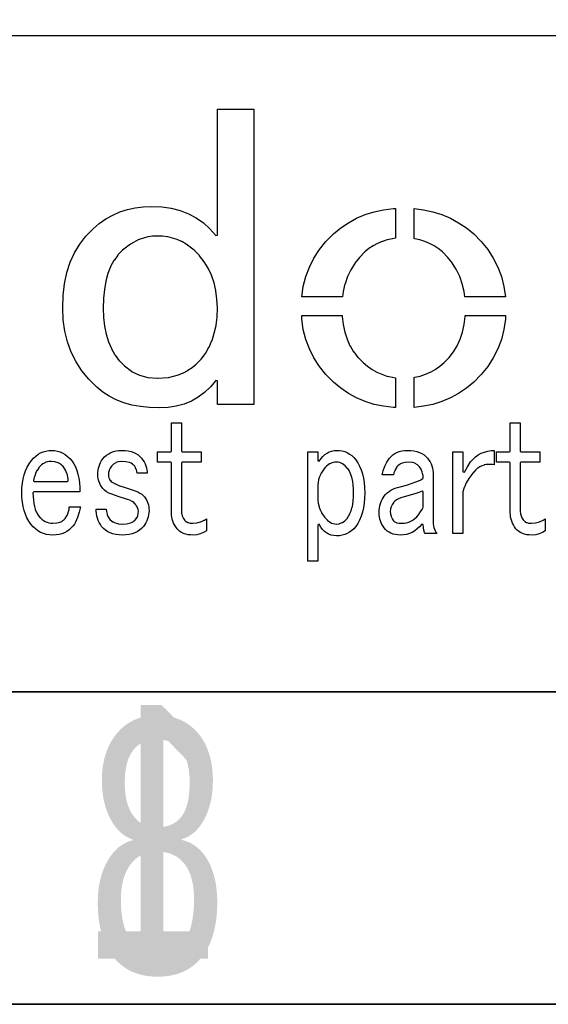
# Model space of a CAD drawing. Extents: x -53 to 531, y -106 to 304.
# Tile 53 of 66: x 488 to 496, y -106 to -90. Entities that reach past the tile are written whole.
import ezdxf

# ---------------------------------------------------------------- set-up
doc = ezdxf.new("R2010")
doc.units = 0
doc.layers.add('BOARD_GEOMETRY_DIMENSION', color=2, linetype='CONTINUOUS')
doc.layers.add('BOARD_GEOMETRY_SILKSCREEN_B', color=1, linetype='CONTINUOUS')

msp = doc.modelspace()

# ---------------------------------------------------------------- linework, layer by layer
at = {"layer": 'BOARD_GEOMETRY_DIMENSION'}
for points in [[(-52.793138, -106.154474), (531.20671, -106.154474), (531.20671, 303.845722), (-52.793138, 303.845722), (-52.793138, -106.154474)], [(526.20672, -90.654378), (473.706698, -90.654378), (473.706698, -101.154484)], [(-47.793148, -101.154484), (526.20672, -101.154484)]]:
    msp.add_lwpolyline(points, dxfattribs=at)
for points in [[(490.094016, -96.609916), (489.937806, -96.604582), (489.790486, -96.589088), (489.652818, -96.563688), (489.523786, -96.527366), (489.402882, -96.481392), (489.291376, -96.423988), (489.187998, -96.357186), (489.09351, -96.280224), (488.964986, -96.152462), (488.853988, -96.015556), (488.760516, -95.870268), (488.683554, -95.715582), (488.623864, -95.553276), (488.580684, -95.381064), (488.555284, -95.200978), (488.547664, -95.010986), (488.554522, -94.81058), (488.578144, -94.621858), (488.614974, -94.445074), (488.668822, -94.279974), (488.735878, -94.12859), (488.820206, -93.988382), (488.917488, -93.859858), (489.03255, -93.743018), (489.132626, -93.65996), (489.238798, -93.5863), (489.348018, -93.525086), (489.46308, -93.474286), (489.582714, -93.435678), (489.707174, -93.407484), (489.836968, -93.39072), (489.97108, -93.384878), (490.132624, -93.392498), (490.285278, -93.414088), (490.428026, -93.451426), (490.561884, -93.501972), (490.68482, -93.567758), (490.799374, -93.648276), (490.904022, -93.743272), (491.000796, -93.852492), (491.022894, -93.844618), (491.022894, -91.829382), (491.609126, -91.829382), (491.609126, -96.55429), (491.022894, -96.55429), (491.022894, -96.178116), (491.000542, -96.169988), (490.912658, -96.274382), (490.81817, -96.363282), (490.716316, -96.438974), (490.60735, -96.500188), (490.490764, -96.548194), (490.36605, -96.582484), (490.233716, -96.603566)], [(492.376206, -94.832424), (492.39932, -94.668086), (492.43996, -94.509082), (492.496602, -94.356682), (492.568484, -94.212918), (492.656876, -94.076012), (492.761778, -93.947488), (492.882682, -93.826076), (492.999522, -93.729556), (493.122966, -93.645482), (493.253268, -93.575124), (493.390174, -93.516196), (493.533684, -93.471492), (493.684814, -93.43898), (493.841278, -93.419676), (493.874806, -93.417898), (493.874806, -93.895926), (493.827562, -93.901768), (493.825784, -93.901768), (493.74425, -93.919294), (493.742726, -93.920056), (493.664748, -93.944186), (493.663478, -93.944186), (493.588548, -93.97619), (493.587278, -93.976698), (493.51692, -94.01429), (493.515904, -94.014798), (493.449356, -94.060264), (493.448086, -94.061026), (493.385856, -94.112588), (493.384586, -94.113858), (493.29848, -94.20098), (493.297972, -94.201996), (493.22355, -94.295976), (493.22228, -94.296992), (493.159542, -94.398084), (493.158526, -94.3991), (493.107726, -94.506796), (493.107472, -94.508066), (493.066578, -94.62262), (493.066324, -94.62389), (493.037876, -94.745556), (493.037622, -94.746826), (493.024668, -94.8309)], [(494.984024, -94.832424), (494.972848, -94.746826), (494.972594, -94.745556), (494.943384, -94.62389), (494.942876, -94.622874), (494.903252, -94.50832), (494.902744, -94.506288), (494.85042, -94.3991), (494.849658, -94.398084), (494.78692, -94.296992), (494.786412, -94.295976), (494.711482, -94.201996), (494.710974, -94.20098), (494.625376, -94.113858), (494.624868, -94.112588), (494.560606, -94.060772), (494.559844, -94.060264), (494.493296, -94.014798), (494.492026, -94.01429), (494.420906, -93.976698), (494.419382, -93.97619), (494.345976, -93.944186), (494.345214, -93.944186), (494.265966, -93.919294), (494.26495, -93.919294), (494.18367, -93.901768), (494.182654, -93.901768), (494.174526, -93.898466), (494.174526, -93.420692), (494.325148, -93.43898), (494.475008, -93.471492), (494.61928, -93.516196), (494.755678, -93.575124), (494.88598, -93.645482), (495.009424, -93.729556), (495.12728, -93.826076), (495.247676, -93.947488), (495.352578, -94.076012), (495.441224, -94.212918), (495.514122, -94.356682), (495.570002, -94.509082), (495.60988, -94.668086), (495.633756, -94.832424)], [(490.061758, -96.13519), (490.063282, -96.13519), (490.23905, -96.121474), (490.240574, -96.121474), (490.322108, -96.104202), (490.323124, -96.103694), (490.402372, -96.079056), (490.40288, -96.078294), (490.477556, -96.048322), (490.478826, -96.04756), (490.549946, -96.008698), (490.551216, -96.00819), (490.61751, -95.963486), (490.618526, -95.962978), (490.68228, -95.909892), (490.683804, -95.909384), (490.761782, -95.82912), (490.763052, -95.827596), (490.831124, -95.738188), (490.831378, -95.737172), (490.888782, -95.638874), (490.889544, -95.637858), (490.937296, -95.531178), (490.937804, -95.5294), (490.97438, -95.414084), (490.97438, -95.413322), (491.001558, -95.288862), (491.001812, -95.287592), (491.01756, -95.155258), (491.01756, -95.153988), (491.022894, -95.011494), (491.022894, -95.010986), (491.016798, -94.869), (491.016544, -94.868492), (490.999272, -94.734126), (490.999018, -94.732856), (490.970316, -94.606872), (490.970062, -94.605856), (490.929676, -94.48546), (490.87786, -94.375478), (490.877098, -94.3737), (490.814614, -94.271084), (490.813852, -94.269814), (490.739176, -94.174564), (490.738668, -94.173294), (490.653324, -94.086172), (490.6518, -94.084394), (490.522768, -93.987874), (490.521244, -93.987112), (490.45241, -93.949266), (490.450886, -93.949012), (490.380782, -93.9165), (490.379766, -93.915992), (490.305344, -93.89237), (490.304074, -93.891862), (490.22762, -93.874082), (490.226604, -93.874082), (490.146848, -93.86316), (490.145324, -93.86316), (490.063282, -93.859096), (490.062266, -93.859096), (489.98632, -93.86316), (489.98505, -93.86316), (489.911644, -93.874082), (489.909866, -93.874082), (489.76915, -93.915992), (489.766864, -93.917262), (489.633006, -93.986858), (489.630974, -93.987874), (489.505244, -94.084394), (489.50372, -94.086172), (489.431584, -94.161356), (489.430568, -94.16288), (489.368846, -94.249494), (489.367576, -94.251018), (489.314744, -94.349062), (489.313982, -94.350586), (489.271818, -94.458282), (489.271564, -94.46006), (489.237274, -94.580964), (489.237274, -94.58198), (489.21416, -94.71279), (489.213906, -94.713298), (489.199682, -94.8563), (489.199682, -94.85757), (489.19511, -95.011494), (489.199682, -95.160592), (489.199682, -95.161862), (489.215176, -95.299784), (489.215176, -95.300292), (489.241084, -95.430086), (489.241846, -95.431356), (489.279184, -95.549974), (489.279184, -95.55099), (489.32592, -95.66148), (489.326174, -95.662496), (489.384086, -95.76308), (489.385356, -95.764096), (489.453174, -95.855282), (489.454698, -95.85706), (489.534454, -95.937324), (489.535724, -95.938086), (489.6485, -96.023684), (489.650278, -96.0247), (489.774484, -96.08566), (489.777024, -96.086422), (489.91266, -96.12249), (489.914184, -96.122998)], [(493.874806, -96.604582), (493.841278, -96.603566), (493.684814, -96.584262), (493.533684, -96.552766), (493.390174, -96.506792), (493.253268, -96.44888), (493.122966, -96.37776), (492.999522, -96.293686), (492.882682, -96.195896), (492.761778, -96.0755), (492.656876, -95.946976), (492.568484, -95.811086), (492.496602, -95.66656), (492.43996, -95.514922), (492.39932, -95.354394), (492.375444, -95.187516), (492.373158, -95.13189), (493.01908, -95.13189), (493.019842, -95.147892), (493.019842, -95.149162), (493.035082, -95.276416), (493.035844, -95.277178), (493.061752, -95.397066), (493.062006, -95.398082), (493.099598, -95.50908), (493.099852, -95.510096), (493.145826, -95.613982), (493.146842, -95.61576), (493.204754, -95.711772), (493.205516, -95.712788), (493.27308, -95.80118), (493.274858, -95.801688), (493.355122, -95.88246), (493.424972, -95.941388), (493.42548, -95.941896), (493.499394, -95.992696), (493.50041, -95.993458), (493.575086, -96.036892), (493.57661, -96.036892), (493.656366, -96.072198), (493.656874, -96.072198), (493.738916, -96.100392), (493.739678, -96.100392), (493.824514, -96.119696), (493.825276, -96.119696), (493.874806, -96.1263)], [(494.173764, -96.60128), (494.173764, -96.121474), (494.183924, -96.119696), (494.185448, -96.119696), (494.269522, -96.100392), (494.271046, -96.100392), (494.353342, -96.072198), (494.354358, -96.07169), (494.432082, -96.036892), (494.43386, -96.036892), (494.509552, -95.993458), (494.510568, -95.992696), (494.58372, -95.941896), (494.584482, -95.941388), (494.655348, -95.882714), (494.656364, -95.881698), (494.734596, -95.801688), (494.735612, -95.80118), (494.803176, -95.712788), (494.804446, -95.711772), (494.862358, -95.61576), (494.862866, -95.613982), (494.910618, -95.510096), (494.911126, -95.50908), (494.947956, -95.398082), (494.948464, -95.397066), (494.974626, -95.277686), (494.97488, -95.276416), (494.990374, -95.149162), (494.990374, -95.147892), (494.991644, -95.131382), (495.638582, -95.131382), (495.634518, -95.187516), (495.60988, -95.354394), (495.570002, -95.514922), (495.514122, -95.66656), (495.441224, -95.811086), (495.352578, -95.946976), (495.247676, -96.0755), (495.12728, -96.195896), (495.009424, -96.293686), (494.88598, -96.37776), (494.755678, -96.44888), (494.61928, -96.506792), (494.475008, -96.552766), (494.325148, -96.584262)], [(490.637576, -98.644964), (490.59338, -98.643186), (490.553248, -98.638868), (490.516164, -98.630486), (490.481874, -98.619056), (490.451648, -98.605086), (490.424216, -98.586798), (490.399578, -98.566986), (490.37875, -98.542856), (490.357668, -98.513392), (490.339126, -98.483674), (490.323124, -98.452686), (490.310678, -98.42119), (490.301026, -98.389186), (490.294168, -98.356674), (490.28985, -98.322892), (490.288326, -98.288094), (490.288326, -97.490788), (490.275626, -97.478088), (490.065822, -97.478088), (490.065822, -97.312988), (490.275626, -97.312988), (490.288326, -97.300288), (490.288326, -96.848676), (490.448854, -96.848676), (490.448854, -97.300288), (490.461554, -97.312988), (490.764322, -97.312988), (490.764322, -97.478088), (490.461554, -97.478088), (490.448854, -97.490788), (490.448854, -98.265488), (490.451648, -98.300794), (490.452156, -98.30308), (490.461046, -98.336862), (490.461554, -98.338386), (490.475778, -98.37039), (490.477048, -98.372676), (490.497622, -98.402394), (490.499146, -98.40468), (490.520482, -98.426016), (490.523276, -98.427794), (490.550708, -98.44278), (490.553248, -98.443288), (490.586268, -98.452686), (490.588808, -98.453194), (490.62767, -98.455988), (490.629702, -98.455988), (490.692694, -98.4504), (490.694726, -98.449892), (490.75467, -98.434398), (490.756956, -98.43389), (490.813344, -98.407982), (490.815122, -98.40722), (490.848142, -98.38436), (490.848142, -98.579178), (490.802422, -98.606356), (490.750098, -98.627692), (490.69498, -98.640392)], [(496.060984, -98.644964), (496.01755, -98.643186), (495.977164, -98.638868), (495.939826, -98.630486), (495.906298, -98.619056), (495.875564, -98.605086), (495.847878, -98.586798), (495.823748, -98.566986), (495.802666, -98.542856), (495.781076, -98.513392), (495.763042, -98.483674), (495.746786, -98.452686), (495.734848, -98.42119), (495.724942, -98.389186), (495.717576, -98.356674), (495.713766, -98.322892), (495.712496, -98.288094), (495.712496, -97.490788), (495.699796, -97.478088), (495.489484, -97.478088), (495.489484, -97.312988), (495.699796, -97.312988), (495.712496, -97.300288), (495.712496, -96.848676), (495.87277, -96.848676), (495.87277, -97.300288), (495.88547, -97.312988), (496.187984, -97.312988), (496.187984, -97.478088), (495.88547, -97.478088), (495.87277, -97.490788), (495.87277, -98.265488), (495.875564, -98.300794), (495.876072, -98.30308), (495.884962, -98.336862), (495.88547, -98.338386), (495.899948, -98.37039), (495.900964, -98.372676), (495.921284, -98.402394), (495.923062, -98.40468), (495.944652, -98.426016), (495.947446, -98.427794), (495.974624, -98.44278), (495.977164, -98.443288), (496.009676, -98.452686), (496.012724, -98.453194), (496.051078, -98.455988), (496.053618, -98.455988), (496.11661, -98.4504), (496.118642, -98.449892), (496.178078, -98.434398), (496.180618, -98.43389), (496.23726, -98.407982), (496.238784, -98.40722), (496.272058, -98.38436), (496.272058, -98.579178), (496.226084, -98.606356), (496.174014, -98.627692), (496.11915, -98.640392)], [(488.390946, -98.644964), (488.337352, -98.64217), (488.28706, -98.633788), (488.239308, -98.621088), (488.19435, -98.601784), (488.151424, -98.5774), (488.110784, -98.547682), (488.073446, -98.512376), (488.038648, -98.470974), (488.004104, -98.422968), (487.974386, -98.369882), (487.949494, -98.312986), (487.92892, -98.25228), (487.912918, -98.187256), (487.901488, -98.118422), (487.894376, -98.04527), (487.892598, -97.967292), (487.894376, -97.890076), (487.90225, -97.8154), (487.914442, -97.746058), (487.93146, -97.679256), (487.953304, -97.617026), (487.97972, -97.55759), (488.01147, -97.50298), (488.047284, -97.451164), (488.080558, -97.413572), (488.115356, -97.380298), (488.152186, -97.352866), (488.192064, -97.329498), (488.233466, -97.31248), (488.277408, -97.29978), (488.322874, -97.29216), (488.37215, -97.289366), (488.418378, -97.29216), (488.462574, -97.300288), (488.505754, -97.313496), (488.547156, -97.332292), (488.586526, -97.357184), (488.624626, -97.386394), (488.661456, -97.4217), (488.696508, -97.462594), (488.725718, -97.506282), (488.751626, -97.554796), (488.77347, -97.610168), (488.791758, -97.669858), (488.80522, -97.735898), (488.81538, -97.807526), (488.821476, -97.884488), (488.823508, -97.954592), (488.084368, -97.954592), (488.071668, -97.967292), (488.072684, -98.027998), (488.072684, -98.029014), (488.077256, -98.084894), (488.07751, -98.086164), (488.084622, -98.138488), (488.084622, -98.138996), (488.094782, -98.187256), (488.094782, -98.188272), (488.107482, -98.232722), (488.108498, -98.233484), (488.124754, -98.27387), (488.125262, -98.274886), (488.144058, -98.3107), (488.14482, -98.312224), (488.166664, -98.34372), (488.167426, -98.344482), (488.189016, -98.369882), (488.189778, -98.37039), (488.213146, -98.392488), (488.214162, -98.392996), (488.238546, -98.411792), (488.24007, -98.413062), (488.265724, -98.427286), (488.267248, -98.428556), (488.294426, -98.439986), (488.29595, -98.440494), (488.32516, -98.449384), (488.326176, -98.449384), (488.356656, -98.454464), (488.357926, -98.454464), (488.389676, -98.455988), (488.391708, -98.455988), (488.451906, -98.45167), (488.453684, -98.451416), (488.505246, -98.4377), (488.507024, -98.437192), (488.529122, -98.427286), (488.5309, -98.426778), (488.550712, -98.414078), (488.551474, -98.413316), (488.569254, -98.398584), (488.570524, -98.397568), (488.586018, -98.380296), (488.58678, -98.379026), (488.614974, -98.335592), (488.616498, -98.334068), (488.636564, -98.287586), (488.637326, -98.2853), (488.649518, -98.236786), (488.649772, -98.2345), (488.65282, -98.194368), (488.830112, -98.194368), (488.811824, -98.278696), (488.785154, -98.365056), (488.76966, -98.402394), (488.752642, -98.436684), (488.734354, -98.467926), (488.71505, -98.495358), (488.684062, -98.530918), (488.65028, -98.56089), (488.614466, -98.586798), (488.575604, -98.60788), (488.533186, -98.623882), (488.488482, -98.63582), (488.440984, -98.642678)], [(489.505244, -98.644964), (489.449872, -98.642678), (489.398564, -98.636074), (489.35132, -98.62566), (489.307378, -98.610166), (489.268008, -98.591116), (489.232194, -98.566986), (489.199682, -98.5393), (489.17098, -98.506788), (489.150406, -98.477578), (489.131864, -98.446082), (489.11637, -98.4123), (489.103924, -98.376994), (489.093764, -98.340418), (489.086906, -98.301556), (489.082842, -98.260662), (489.081826, -98.229674), (489.24337, -98.229674), (489.248196, -98.26879), (489.24845, -98.27006), (489.258356, -98.312478), (489.258864, -98.313494), (489.272072, -98.3488), (489.27258, -98.351086), (489.290106, -98.378772), (489.291122, -98.379788), (489.308394, -98.3996), (489.309664, -98.401378), (489.328968, -98.417888), (489.329984, -98.419158), (489.35132, -98.433382), (489.352844, -98.43389), (489.376466, -98.446082), (489.377482, -98.446082), (489.402374, -98.45548), (489.404152, -98.455988), (489.431584, -98.462084), (489.433616, -98.462592), (489.494576, -98.467926), (489.496608, -98.467926), (489.569252, -98.4631), (489.570776, -98.4631), (489.63072, -98.449892), (489.632752, -98.449384), (489.657644, -98.439478), (489.659168, -98.43897), (489.681266, -98.426524), (489.682282, -98.425), (489.701078, -98.411284), (489.703364, -98.40976), (489.718858, -98.392488), (489.719874, -98.390964), (489.735876, -98.365818), (489.7374, -98.363786), (489.748576, -98.335084), (489.749846, -98.332798), (489.756704, -98.302064), (489.756958, -98.299778), (489.759244, -98.265488), (489.759244, -98.262694), (489.756196, -98.238818), (489.75518, -98.236278), (489.747052, -98.21037), (489.745782, -98.208084), (489.731558, -98.18116), (489.730796, -98.17989), (489.710476, -98.15068), (489.70946, -98.148394), (489.687362, -98.126296), (489.685584, -98.12528), (489.65866, -98.105976), (489.623608, -98.088196), (489.622084, -98.087688), (489.583476, -98.074226), (489.583222, -98.073972), (489.437172, -98.029776), (489.332778, -97.991168), (489.286296, -97.972372), (489.246926, -97.950782), (489.214922, -97.926398), (489.189776, -97.899474), (489.15447, -97.846896), (489.1405, -97.82048), (489.129324, -97.793556), (489.12018, -97.766124), (489.113576, -97.738184), (489.11002, -97.70999), (489.109258, -97.681288), (489.11002, -97.644458), (489.114084, -97.60839), (489.12018, -97.575116), (489.129324, -97.542096), (489.140754, -97.51187), (489.154724, -97.481898), (489.170726, -97.454212), (489.189776, -97.427288), (489.218224, -97.395284), (489.249466, -97.36709), (489.283248, -97.343976), (489.319824, -97.324164), (489.359448, -97.309178), (489.401866, -97.298256), (489.446824, -97.291398), (489.495846, -97.289366), (489.548424, -97.29089), (489.597446, -97.296986), (489.64215, -97.306892), (489.683552, -97.32137), (489.720382, -97.338896), (489.754418, -97.360486), (489.783882, -97.385886), (489.81106, -97.415096), (489.83138, -97.445068), (489.849922, -97.474786), (489.86567, -97.505774), (489.878624, -97.537016), (489.888022, -97.56902), (489.89488, -97.601786), (489.899452, -97.635568), (489.900468, -97.656396), (489.738924, -97.656396), (489.73486, -97.629218), (489.734606, -97.627694), (489.726224, -97.595182), (489.72597, -97.593658), (489.715048, -97.566988), (489.713778, -97.564702), (489.701078, -97.543874), (489.700062, -97.541588), (489.684314, -97.525586), (489.683044, -97.524316), (489.66501, -97.509584), (489.641896, -97.496376), (489.640626, -97.495868), (489.617004, -97.4852), (489.614718, -97.484692), (489.557822, -97.470976), (489.555282, -97.470976), (489.487464, -97.465896), (489.484924, -97.465896), (489.440474, -97.470976), (489.43768, -97.471484), (489.398818, -97.484692), (489.396024, -97.48647), (489.360972, -97.508822), (489.358178, -97.5106), (489.328968, -97.541588), (489.327444, -97.54362), (489.30687, -97.5741), (489.305854, -97.575878), (489.291122, -97.607882), (489.290868, -97.609914), (489.281978, -97.643188), (489.281724, -97.645474), (489.278676, -97.680272), (489.278676, -97.681796), (489.280708, -97.705672), (489.280962, -97.707958), (489.286042, -97.729294), (489.286804, -97.73158), (489.295186, -97.751392), (489.296456, -97.753678), (489.308902, -97.771966), (489.310172, -97.77349), (489.321856, -97.785682), (489.323126, -97.786698), (489.340144, -97.799398), (489.341668, -97.800668), (489.389674, -97.826576), (489.391198, -97.827084), (489.459016, -97.855024), (489.459524, -97.855278), (489.547916, -97.88398), (489.65866, -97.919286), (489.750608, -97.954592), (489.783882, -97.973388), (489.813346, -97.992184), (489.837222, -98.012758), (489.85678, -98.034094), (489.888276, -98.083116), (489.900722, -98.10877), (489.910374, -98.135186), (489.918502, -98.163126), (489.924344, -98.192082), (489.927646, -98.2218), (489.928916, -98.252788), (489.926884, -98.287586), (489.92282, -98.321114), (489.915962, -98.35388), (489.90631, -98.385884), (489.893356, -98.41738), (489.878116, -98.448114), (489.859574, -98.478086), (489.839, -98.506788), (489.810044, -98.5393), (489.777278, -98.566986), (489.741464, -98.591116), (489.701586, -98.610166), (489.658406, -98.62566), (489.611416, -98.636074), (489.560108, -98.642678)], [(492.470948, -99.061778), (492.470948, -97.312988), (492.631222, -97.312988), (492.631222, -97.454974), (492.654844, -97.462086), (492.682784, -97.421192), (492.713264, -97.385886), (492.74476, -97.356676), (492.778542, -97.332292), (492.813594, -97.313496), (492.850678, -97.300288), (492.890556, -97.29216), (492.932212, -97.289366), (492.977678, -97.291398), (493.021874, -97.298764), (493.063276, -97.310194), (493.1029, -97.326196), (493.139476, -97.347786), (493.174274, -97.373186), (493.206786, -97.404174), (493.23752, -97.439226), (493.27181, -97.487994), (493.30102, -97.541588), (493.32642, -97.60077), (493.346994, -97.66427), (493.362488, -97.732596), (493.374426, -97.805494), (493.381284, -97.884488), (493.383824, -97.967292), (493.381284, -98.05289), (493.374426, -98.13417), (493.362488, -98.2091), (493.346994, -98.279712), (493.32642, -98.344482), (493.30102, -98.404172), (493.27181, -98.458274), (493.23752, -98.506788), (493.206786, -98.542856), (493.174274, -98.573082), (493.139476, -98.59899), (493.103154, -98.619818), (493.063276, -98.636074), (493.021874, -98.647758), (492.977678, -98.65487), (492.932212, -98.656394), (492.885984, -98.6536), (492.84382, -98.645472), (492.804958, -98.630994), (492.769398, -98.611182), (492.736378, -98.585782), (492.70666, -98.554286), (492.678974, -98.517202), (492.655352, -98.472498), (492.631222, -98.478594), (492.631222, -99.061778)], [(493.953546, -98.644964), (493.911382, -98.643186), (493.87252, -98.637598), (493.836452, -98.628962), (493.802924, -98.616516), (493.771682, -98.600768), (493.743488, -98.580702), (493.71758, -98.557588), (493.694466, -98.530918), (493.675416, -98.504756), (493.658906, -98.47707), (493.644682, -98.448622), (493.63376, -98.418396), (493.62487, -98.387916), (493.61852, -98.356166), (493.614456, -98.322892), (493.613186, -98.288094), (493.614456, -98.248978), (493.61852, -98.210878), (493.62487, -98.175064), (493.63376, -98.140774), (493.644682, -98.10877), (493.65916, -98.07829), (493.675416, -98.049588), (493.694466, -98.022664), (493.717326, -97.995486), (493.743488, -97.970086), (493.771174, -97.947988), (493.802162, -97.927668), (493.83442, -97.909888), (493.869726, -97.895156), (493.907064, -97.882964), (493.94745, -97.871788), (494.051844, -97.84588), (494.05286, -97.845372), (494.143284, -97.812098), (494.19891, -97.79508), (494.199672, -97.794826), (494.2459, -97.776792), (494.246916, -97.776284), (494.284, -97.759012), (494.285524, -97.757996), (494.313464, -97.739962), (494.319306, -97.728786), (494.319306, -97.728278), (494.31575, -97.681796), (494.314988, -97.680272), (494.304574, -97.636584), (494.304066, -97.634298), (494.286286, -97.594674), (494.285524, -97.592896), (494.260886, -97.555558), (494.25987, -97.553526), (494.228374, -97.522284), (494.226596, -97.52076), (494.19002, -97.4979), (494.187226, -97.496884), (494.144554, -97.483422), (494.142014, -97.482914), (494.094008, -97.478088), (494.091722, -97.478088), (494.031524, -97.48266), (494.028984, -97.483168), (493.977676, -97.496376), (493.975898, -97.497392), (493.9538, -97.507298), (493.952276, -97.508568), (493.932718, -97.52076), (493.931448, -97.521776), (493.913922, -97.536), (493.912652, -97.537524), (493.897666, -97.55378), (493.89665, -97.555558), (493.879124, -97.58172), (493.878108, -97.58299), (493.863122, -97.613724), (493.862614, -97.614486), (493.849914, -97.649792), (493.849406, -97.651062), (493.841278, -97.680526), (493.66297, -97.680526), (493.677194, -97.616772), (493.703102, -97.543874), (493.736122, -97.476818), (493.777778, -97.415096), (493.803178, -97.385886), (493.832642, -97.360486), (493.863884, -97.338896), (493.898174, -97.321116), (493.935512, -97.306892), (493.975644, -97.296986), (494.01857, -97.29089), (494.065052, -97.289366), (494.119916, -97.29089), (494.170716, -97.296986), (494.217198, -97.306892), (494.25987, -97.32137), (494.29797, -97.338896), (494.33226, -97.360486), (494.362486, -97.385886), (494.38941, -97.415096), (494.409476, -97.445068), (494.428526, -97.475294), (494.44402, -97.50679), (494.45672, -97.539556), (494.466626, -97.573084), (494.473484, -97.60839), (494.478056, -97.644458), (494.479326, -97.681288), (494.479326, -98.431096), (494.480596, -98.463862), (494.480596, -98.464878), (494.484152, -98.494596), (494.484406, -98.495866), (494.489994, -98.524314), (494.490248, -98.525584), (494.498376, -98.551492), (494.498884, -98.552), (494.509298, -98.576892), (494.51006, -98.57867), (494.52276, -98.601022), (494.523522, -98.601784), (494.536984, -98.621088), (494.350802, -98.621088), (494.338864, -98.601276), (494.328196, -98.568256), (494.321084, -98.527616), (494.319306, -98.478086), (494.296954, -98.47072), (494.260886, -98.512376), (494.224056, -98.547682), (494.184178, -98.5774), (494.142522, -98.601784), (494.09858, -98.621088), (494.05286, -98.633788), (494.004346, -98.64217)], [(494.792762, -98.621088), (494.792762, -97.312988), (494.952782, -97.312988), (494.952782, -97.63379), (494.977166, -97.639886), (495.025426, -97.550986), (495.078258, -97.474786), (495.11585, -97.431098), (495.156744, -97.39376), (495.200178, -97.361756), (495.247422, -97.335594), (495.29746, -97.315782), (495.351054, -97.300796), (495.407442, -97.292414), (495.454178, -97.289874), (495.454178, -97.522792), (495.425476, -97.516696), (495.423952, -97.516696), (495.365786, -97.513394), (495.364262, -97.513394), (495.329718, -97.516188), (495.327686, -97.516188), (495.293904, -97.5233), (495.292126, -97.524316), (495.258598, -97.536), (495.257074, -97.53727), (495.224562, -97.55378), (495.222784, -97.554288), (495.19078, -97.576386), (495.190018, -97.576894), (495.158268, -97.604072), (495.157506, -97.60458), (495.126518, -97.636584), (495.125756, -97.637092), (495.095276, -97.67316), (495.095022, -97.674176), (495.047524, -97.74047), (495.047016, -97.741486), (495.008408, -97.808796), (495.007646, -97.81032), (494.977166, -97.879916), (494.976658, -97.881186), (494.954052, -97.95129), (494.952782, -97.9551), (494.952782, -98.621088)], [(488.093766, -97.789492), (488.622848, -97.789492), (488.635548, -97.776792), (488.635548, -97.776284), (488.634024, -97.747074), (488.634024, -97.746058), (488.630722, -97.717356), (488.630468, -97.716086), (488.624626, -97.687892), (488.624372, -97.687384), (488.616498, -97.659698), (488.615482, -97.658682), (488.592622, -97.606358), (488.591606, -97.60458), (488.559348, -97.555558), (488.557824, -97.55378), (488.540806, -97.534476), (488.539282, -97.533968), (488.520994, -97.516696), (488.519724, -97.51568), (488.49915, -97.501202), (488.497626, -97.500186), (488.475274, -97.488756), (488.472988, -97.487486), (488.423458, -97.471992), (488.420664, -97.471484), (488.364022, -97.465896), (488.362244, -97.465896), (488.334812, -97.467674), (488.33278, -97.468182), (488.307126, -97.471992), (488.305602, -97.4725), (488.280456, -97.480374), (488.278678, -97.480882), (488.255564, -97.491296), (488.253786, -97.492058), (488.230926, -97.505774), (488.230164, -97.506282), (488.20832, -97.522792), (488.207558, -97.5233), (488.186984, -97.542858), (488.186222, -97.543874), (488.167426, -97.566226), (488.166664, -97.566988), (488.136946, -97.611184), (488.135676, -97.612962), (488.112054, -97.661222), (488.111546, -97.662492), (488.093512, -97.715578), (488.093004, -97.717356), (488.081066, -97.773998), (488.081066, -97.776792)], [(492.93145, -98.467926), (492.933482, -98.467926), (492.977678, -98.462592), (492.98098, -98.462084), (493.021874, -98.446082), (493.024922, -98.445066), (493.062768, -98.419158), (493.0648, -98.41738), (493.099344, -98.380296), (493.100614, -98.37928), (493.123982, -98.344482), (493.124998, -98.342958), (493.145826, -98.303588), (493.14608, -98.302318), (493.163606, -98.258376), (493.164114, -98.25736), (493.178084, -98.208592), (493.178846, -98.208084), (493.190022, -98.154998), (493.190022, -98.153982), (493.19815, -98.097086), (493.19815, -98.096324), (493.202722, -98.034856), (493.202722, -98.033586), (493.204754, -97.967292), (493.202722, -97.903792), (493.202722, -97.903284), (493.198658, -97.844356), (493.198658, -97.843086), (493.190784, -97.789492), (493.190784, -97.788476), (493.180878, -97.738692), (493.180624, -97.737676), (493.16767, -97.692464), (493.167162, -97.691194), (493.151668, -97.649792), (493.150906, -97.648776), (493.131856, -97.6122), (493.131348, -97.611184), (493.110012, -97.57918), (493.108488, -97.577656), (493.06988, -97.536), (493.068356, -97.534476), (493.027716, -97.504758), (493.024922, -97.50298), (492.981996, -97.484692), (492.97971, -97.484184), (492.957358, -97.479866), (492.955326, -97.479866), (492.93272, -97.478088), (492.93145, -97.478088), (492.903764, -97.48012), (492.901986, -97.480374), (492.87557, -97.484692), (492.847884, -97.49409), (492.846868, -97.49409), (492.821976, -97.506282), (492.82096, -97.50679), (492.796322, -97.522284), (492.795306, -97.522792), (492.772446, -97.54108), (492.771176, -97.541588), (492.749078, -97.563686), (492.74857, -97.564702), (492.72698, -97.589594), (492.726726, -97.590864), (492.704374, -97.62109), (492.70412, -97.622614), (492.685324, -97.654618), (492.68507, -97.65538), (492.668814, -97.6884), (492.668306, -97.690178), (492.655352, -97.724976), (492.655098, -97.725484), (492.644684, -97.762568), (492.644176, -97.763584), (492.637572, -97.801176), (492.637318, -97.802192), (492.633, -97.841816), (492.633, -97.842578), (492.631222, -97.883472), (492.631222, -98.050096), (492.633, -98.09226), (492.633, -98.093276), (492.637826, -98.1329), (492.637826, -98.134424), (492.645954, -98.173286), (492.646208, -98.174556), (492.657384, -98.211894), (492.657384, -98.212656), (492.671862, -98.249486), (492.67237, -98.250756), (492.689896, -98.286316), (492.690404, -98.287078), (492.710978, -98.321876), (492.711486, -98.322892), (492.736124, -98.355658), (492.736378, -98.356674), (492.779558, -98.403664), (492.780574, -98.40468), (492.802926, -98.423476), (492.80445, -98.424492), (492.827564, -98.439478), (492.82858, -98.439986), (492.852202, -98.451924), (492.853726, -98.452686), (492.877856, -98.460814), (492.87938, -98.461322), (492.904272, -98.465894), (492.90605, -98.465894)], [(493.971326, -98.455988), (493.97285, -98.455988), (494.011458, -98.453702), (494.012474, -98.453702), (494.049812, -98.44786), (494.050574, -98.447098), (494.08588, -98.437192), (494.087658, -98.436684), (494.120678, -98.42246), (494.122456, -98.42119), (494.153952, -98.403918), (494.155222, -98.402394), (494.185194, -98.379788), (494.18621, -98.37928), (494.21415, -98.352864), (494.215166, -98.351594), (494.241582, -98.32086), (494.242344, -98.31959), (494.293652, -98.248724), (494.294414, -98.2472), (494.3094, -98.220784), (494.310162, -98.21926), (494.317782, -98.198178), (494.319306, -98.193098), (494.319306, -97.9551), (494.30178, -97.94367), (494.248186, -97.96399), (494.20018, -97.978976), (493.95888, -98.050096), (493.958372, -98.050096), (493.92332, -98.06432), (493.921796, -98.065082), (493.891824, -98.081084), (493.8903, -98.081592), (493.864646, -98.101658), (493.862868, -98.103182), (493.841786, -98.12528), (493.841024, -98.127058), (493.82045, -98.157792), (493.81918, -98.15957), (493.804956, -98.19132), (493.804448, -98.193098), (493.795558, -98.22688), (493.79505, -98.228912), (493.792256, -98.263202), (493.792256, -98.265488), (493.79505, -98.306382), (493.795558, -98.30816), (493.804194, -98.34499), (493.804956, -98.347276), (493.81918, -98.38182), (493.82045, -98.383598), (493.841024, -98.414586), (493.843056, -98.41738), (493.860582, -98.432874), (493.863884, -98.43516), (493.890554, -98.446082), (493.893094, -98.44659), (493.926876, -98.453194), (493.929162, -98.453702)]]:
    msp.add_lwpolyline(points, close=True, dxfattribs=at)
at = {"layer": 'BOARD_GEOMETRY_SILKSCREEN_B'}
for points in [[(531.206964, -106.154474), (-52.792884, -106.154474), (-52.792884, 303.845722), (531.206964, 303.845722), (531.206964, -106.154474)], [(526.206974, -101.154484), (-47.792894, -101.154484)]]:
    msp.add_lwpolyline(points, dxfattribs=at)

# ---------------------------------------------------------------- texts
at = {"layer": 'BOARD_GEOMETRY_DIMENSION', "width": 0.75}
msp.add_text('8', height=4.064, dxfattribs=at).set_placement((488.931712, -105.654602))
at = {"layer": 'BOARD_GEOMETRY_SILKSCREEN_B', "text_generation_flag": 2, "width": 0.75}
msp.add_text('1', height=4.064, dxfattribs=at).set_placement((491.181644, -105.426002))

doc.saveas('drawing.dxf')
